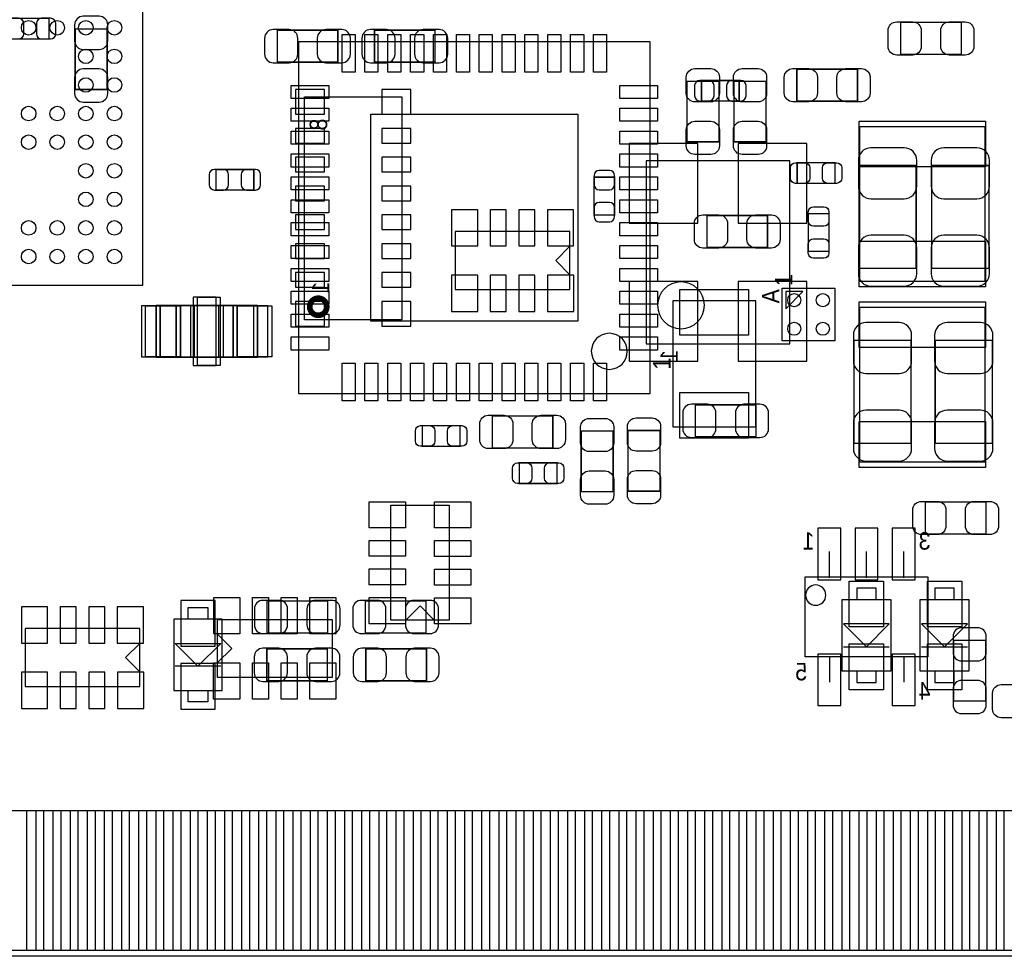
# Model space of a CAD drawing. Extents: x 7.2 to 74.8, y 33.9 to 67.
# Tile 5 of 8: x 38.4 to 55.6, y 34 to 50.4. Entities that reach past the tile are written whole.
import ezdxf
from ezdxf.enums import TextEntityAlignment as Align

# ---------------------------------------------------------------- set-up
doc = ezdxf.new("R2010")
doc.units = 0
for name, color, linetype in [('ASSEMBLY_BOTTOM', 52, 'CONTINUOUS'), ('ASSEMBLY_TOP', 140, 'CONTINUOUS'), ('BOTTOM', 2, 'CONTINUOUS'), ('OUTLINE', 3, 'CONTINUOUS'), ('TOP', 5, 'CONTINUOUS')]:
    doc.layers.add(name, color=color, linetype=linetype)

msp = doc.modelspace()

# ---------------------------------------------------------------- linework, layer by layer
at = {"layer": 'ASSEMBLY_BOTTOM', "const_width": 0.024892}
for points in [[(38.249606, 50.39741), (38.249606, 50.037238), (38.909498, 50.037238), (38.909498, 50.39741), (38.249606, 50.39741)], [(39.9288, 50.212498), (39.368984, 50.212498), (39.368984, 49.152302), (39.9288, 49.152302), (39.9288, 50.212498)], [(43.96359, 49.631092), (43.96359, 50.190908), (42.903394, 50.190908), (42.903394, 49.631092), (43.96359, 49.631092)], [(45.66539, 49.631092), (45.66539, 50.190908), (44.605194, 50.190908), (44.605194, 49.631092), (45.66539, 49.631092)], [(50.984912, 48.950626), (50.984912, 49.310798), (50.32502, 49.310798), (50.32502, 48.950626), (50.984912, 48.950626)], [(42.493438, 47.394114), (42.493438, 47.754286), (41.833546, 47.754286), (41.833546, 47.394114), (42.493438, 47.394114)], [(54.08041, 47.82312), (53.080158, 47.82312), (53.080158, 46.023276), (54.08041, 46.023276), (54.08041, 47.82312)], [(55.354474, 47.82312), (54.354222, 47.82312), (54.354222, 46.023276), (55.354474, 46.023276), (55.354474, 47.82312)], [(48.805592, 47.618904), (48.44542, 47.618904), (48.44542, 46.959012), (48.805592, 46.959012), (48.805592, 47.618904)], [(52.991766, 42.965878), (53.992018, 42.965878), (53.992018, 44.765722), (52.991766, 44.765722), (52.991766, 42.965878)], [(54.414166, 42.965878), (55.414418, 42.965878), (55.414418, 44.765722), (54.414166, 44.765722), (54.414166, 42.965878)], [(50.218594, 43.637708), (50.218594, 43.077892), (51.27879, 43.077892), (51.27879, 43.637708), (50.218594, 43.637708)], [(42.723562, 40.208708), (42.723562, 39.648892), (43.783758, 39.648892), (43.783758, 40.208708), (42.723562, 40.208708)], [(45.505878, 39.648892), (45.505878, 40.208708), (44.445682, 40.208708), (44.445682, 39.648892), (45.505878, 39.648892)], [(54.735984, 38.458902), (55.2958, 38.458902), (55.2958, 39.519098), (54.735984, 39.519098), (54.735984, 38.458902)], [(43.780964, 38.810692), (43.780964, 39.370508), (42.720768, 39.370508), (42.720768, 38.810692), (43.780964, 38.810692)], [(44.454064, 39.370508), (44.454064, 38.810692), (45.51426, 38.810692), (45.51426, 39.370508), (44.454064, 39.370508)]]:
    msp.add_lwpolyline(points, dxfattribs=at)
at = {"layer": 'ASSEMBLY_BOTTOM'}
for points in [[(43.379898, 45.122846), (43.379898, 49.024286), (45.081698, 49.024286), (45.081698, 45.122846)], [(40.78351, 45.37329), (40.78351, 44.47413), (41.13403, 44.47413), (41.13403, 45.37329)], [(41.38549, 45.37329), (41.38549, 44.47413), (41.88333, 44.47413), (41.88333, 45.37329)], [(42.48531, 45.37329), (42.48531, 44.47413), (42.13479, 44.47413), (42.13479, 45.37329)]]:
    msp.add_lwpolyline(points, close=True, dxfattribs=at)
for points in [[(51.872134, 44.70527), (51.872134, 47.90567), (49.357534, 47.90567), (49.357534, 44.70527), (51.872134, 44.70527)], [(48.024034, 46.66996), (46.017434, 46.66996), (46.017434, 45.65396), (48.024034, 45.65396), (48.024034, 46.66996)], [(47.775114, 46.16196), (48.029114, 46.41596)], [(47.775114, 46.16196), (48.029114, 45.90796)], [(40.78351, 45.37329), (42.48531, 45.37329), (42.48531, 44.47413), (40.78351, 44.47413), (40.78351, 45.37329)], [(52.562252, 40.6146), (52.562252, 41.0718)], [(53.212492, 40.6146), (53.212492, 41.0718)], [(53.862732, 40.6146), (53.862732, 41.0718)], [(52.13731, 40.628824), (54.28742, 40.628824), (54.28742, 39.228776), (52.13731, 39.228776), (52.13731, 40.628824)], [(41.347136, 40.091868), (41.686988, 40.091868), (41.686988, 39.89197), (41.347136, 39.89197), (41.347136, 40.091868)], [(41.942004, 38.641782), (41.942004, 39.89197), (41.09212, 39.89197), (41.09212, 38.641782), (41.942004, 38.641782)], [(40.499792, 39.7256), (38.493192, 39.7256), (38.493192, 38.7096), (40.499792, 38.7096), (40.499792, 39.7256)], [(40.250872, 39.2176), (40.504872, 39.4716)], [(41.917112, 39.466774), (41.517062, 39.066978), (41.117012, 39.466774), (41.917112, 39.466774)], [(40.250872, 39.2176), (40.504872, 38.9636)], [(52.562252, 39.243), (52.562252, 38.7858)], [(53.862732, 39.243), (53.862732, 38.7858)], [(41.917112, 39.066978), (41.117012, 39.066978)], [(41.347136, 38.641782), (41.686988, 38.641782), (41.686988, 38.441884), (41.347136, 38.441884), (41.347136, 38.641782)]]:
    msp.add_lwpolyline(points, dxfattribs=at)
for points in [[(50.376074, 45.37837, 1), (49.558194, 45.37837, 1), (50.376074, 45.37837)], [(52.501292, 40.3098, 1), (52.145692, 40.3098, 1), (52.501292, 40.3098)]]:
    msp.add_lwpolyline(points, format="xyb", dxfattribs=at)
at = {"layer": 'ASSEMBLY_BOTTOM', "const_width": 0.09906}
msp.add_lwpolyline([(43.770296, 45.353478, 0.999739), (43.471338, 45.353732, 1.000261), (43.770296, 45.353478)], format="xyb", dxfattribs=at)
at = {"layer": 'ASSEMBLY_TOP'}
for points in [[(26.554938, 45.731938), (40.55491, 45.731938), (40.55491, 59.73191), (26.954988, 59.73191), (26.554938, 59.33186), (26.554938, 45.731938)], [(49.426876, 49.986438), (43.274996, 49.986438), (43.274996, 43.834558), (49.426876, 43.834558), (49.426876, 49.986438)], [(55.290466, 45.801026), (55.290466, 48.501046), (53.090572, 48.501046), (53.090572, 45.801026), (55.290466, 45.801026)], [(51.739546, 44.75988), (51.739546, 45.677836), (52.657502, 45.677836), (52.657502, 44.75988), (51.739546, 44.75988)], [(40.855392, 44.47413), (42.557192, 44.47413), (42.557192, 45.37329), (40.855392, 45.37329), (40.855392, 44.47413)], [(53.090318, 45.34281), (53.090318, 42.64279), (55.290212, 42.64279), (55.290212, 45.34281), (53.090318, 45.34281)], [(44.893484, 39.873936), (44.893484, 41.880536), (45.909484, 41.880536), (45.909484, 39.873936), (44.893484, 39.873936)], [(53.380132, 40.43172), (53.04028, 40.43172), (53.04028, 40.231822), (53.380132, 40.231822), (53.380132, 40.43172)], [(54.74716, 40.43172), (54.407308, 40.43172), (54.407308, 40.231822), (54.74716, 40.231822), (54.74716, 40.43172)], [(52.785264, 38.981634), (52.785264, 40.231822), (53.635148, 40.231822), (53.635148, 38.981634), (52.785264, 38.981634)], [(54.152292, 38.981634), (54.152292, 40.231822), (55.002176, 40.231822), (55.002176, 38.981634), (54.152292, 38.981634)], [(45.401484, 40.122856), (45.147484, 39.868856)], [(45.401484, 40.122856), (45.655484, 39.868856)], [(41.858184, 39.886636), (43.864784, 39.886636), (43.864784, 38.870636), (41.858184, 38.870636), (41.858184, 39.886636)], [(52.810156, 39.806626), (53.210206, 39.40683), (53.610256, 39.806626), (52.810156, 39.806626)], [(54.177184, 39.806626), (54.577234, 39.40683), (54.977284, 39.806626), (54.177184, 39.806626)], [(42.107104, 39.378636), (41.853104, 39.632636)], [(42.107104, 39.378636), (41.853104, 39.124636)], [(52.810156, 39.40683), (53.610256, 39.40683)], [(54.177184, 39.40683), (54.977284, 39.40683)], [(53.380132, 38.981634), (53.04028, 38.981634), (53.04028, 38.781736), (53.380132, 38.781736), (53.380132, 38.981634)], [(54.74716, 38.981634), (54.407308, 38.981634), (54.407308, 38.781736), (54.74716, 38.781736), (54.74716, 38.981634)]]:
    msp.add_lwpolyline(points, dxfattribs=at)
at = {"layer": 'ASSEMBLY_TOP', "const_width": 0.024892}
for points in [[(54.87035, 50.325528), (54.87035, 49.765712), (53.810154, 49.765712), (53.810154, 50.325528), (54.87035, 50.325528)], [(51.994054, 48.94834), (51.994054, 49.508156), (53.05425, 49.508156), (53.05425, 48.94834), (51.994054, 48.94834)], [(50.62982, 48.236886), (50.070004, 48.236886), (50.070004, 49.297082), (50.62982, 49.297082), (50.62982, 48.236886)], [(51.45532, 48.236886), (50.895504, 48.236886), (50.895504, 49.297082), (51.45532, 49.297082), (51.45532, 48.236886)], [(51.999642, 47.510954), (51.999642, 47.871126), (52.659534, 47.871126), (52.659534, 47.510954), (51.999642, 47.510954)], [(50.42027, 46.390052), (50.42027, 46.949868), (51.480466, 46.949868), (51.480466, 46.390052), (50.42027, 46.390052)], [(52.554124, 46.321726), (52.193952, 46.321726), (52.193952, 46.981618), (52.554124, 46.981618), (52.554124, 46.321726)], [(46.665134, 42.884598), (46.665134, 43.444414), (47.72533, 43.444414), (47.72533, 42.884598), (46.665134, 42.884598)], [(46.101762, 43.27398), (46.101762, 42.913808), (45.44187, 42.913808), (45.44187, 43.27398), (46.101762, 43.27398)], [(48.220376, 43.181016), (48.780192, 43.181016), (48.780192, 42.12082), (48.220376, 42.12082), (48.220376, 43.181016)], [(49.04105, 43.188636), (49.600866, 43.188636), (49.600866, 42.12844), (49.04105, 42.12844), (49.04105, 43.188636)], [(47.139352, 42.26306), (47.139352, 42.623232), (47.799244, 42.623232), (47.799244, 42.26306), (47.139352, 42.26306)], [(55.30215, 41.939972), (55.30215, 41.380156), (54.241954, 41.380156), (54.241954, 41.939972), (55.30215, 41.939972)]]:
    msp.add_lwpolyline(points, dxfattribs=at)
at = {"layer": 'ASSEMBLY_TOP'}
for points in [[(51.798474, 45.618908), (51.798474, 45.318934), (52.098448, 45.618908)], [(40.855392, 45.37329), (41.205912, 45.37329), (41.205912, 44.47413), (40.855392, 44.47413)], [(41.457372, 45.37329), (41.955212, 45.37329), (41.955212, 44.47413), (41.457372, 44.47413)], [(42.206672, 45.37329), (42.557192, 45.37329), (42.557192, 44.47413), (42.206672, 44.47413)], [(51.273456, 45.454316), (49.823624, 45.454316), (49.823624, 43.254168), (51.273456, 43.254168)]]:
    msp.add_lwpolyline(points, close=True, dxfattribs=at)
msp.add_lwpolyline([(49.028096, 44.573698, 1), (48.398176, 44.573698, 1), (49.028096, 44.573698)], format="xyb", dxfattribs=at)
at = {"layer": 'BOTTOM'}
for points in [[(38.219634, 50.037238), (38.379654, 50.037238, 0.413587), (38.46957, 50.127408), (38.46957, 50.30724, 0.413587), (38.379654, 50.39741), (38.219634, 50.39741, 0.413587), (38.129718, 50.30724), (38.129718, 50.127408, 0.413587)], [(38.93947, 50.39741), (38.77945, 50.39741, 0.413587), (38.689534, 50.30724), (38.689534, 50.127408, 0.413587), (38.77945, 50.037238), (38.93947, 50.037238, 0.413587), (39.029386, 50.127408), (39.029386, 50.30724, 0.413587)], [(39.358824, 50.282348), (39.358824, 50.00244, 0.414846), (39.508938, 49.852326), (39.788846, 49.852326, 0.414846), (39.93896, 50.00244), (39.93896, 50.282348, 0.414846), (39.788846, 50.432462), (39.508938, 50.432462, 0.414846)], [(42.833544, 49.620932), (43.113452, 49.620932, 0.414846), (43.263566, 49.771046), (43.263566, 50.050954, 0.414846), (43.113452, 50.201068), (42.833544, 50.201068, 0.414846), (42.68343, 50.050954), (42.68343, 49.771046, 0.414846)], [(44.03344, 50.201068), (43.753532, 50.201068, 0.414846), (43.603418, 50.050954), (43.603418, 49.771046, 0.414846), (43.753532, 49.620932), (44.03344, 49.620932, 0.414846), (44.183554, 49.771046), (44.183554, 50.050954, 0.414846)], [(44.535344, 49.620932), (44.815252, 49.620932, 0.414846), (44.965366, 49.771046), (44.965366, 50.050954, 0.414846), (44.815252, 50.201068), (44.535344, 50.201068, 0.414846), (44.38523, 50.050954), (44.38523, 49.771046, 0.414846)], [(45.73524, 50.201068), (45.455332, 50.201068, 0.414846), (45.305218, 50.050954), (45.305218, 49.771046, 0.414846), (45.455332, 49.620932), (45.73524, 49.620932, 0.414846), (45.885354, 49.771046), (45.885354, 50.050954, 0.414846)], [(39.93896, 49.082452), (39.93896, 49.36236, 0.414846), (39.788846, 49.512474), (39.508938, 49.512474, 0.414846), (39.358824, 49.36236), (39.358824, 49.082452, 0.414846), (39.508938, 48.932338), (39.788846, 48.932338, 0.414846)], [(50.295048, 48.950626), (50.455068, 48.950626, 0.413587), (50.544984, 49.040796), (50.544984, 49.220628, 0.413587), (50.455068, 49.310798), (50.295048, 49.310798, 0.413587), (50.205132, 49.220628), (50.205132, 49.040796, 0.413587)], [(51.014884, 49.310798), (50.854864, 49.310798, 0.413587), (50.764948, 49.220628), (50.764948, 49.040796, 0.413587), (50.854864, 48.950626), (51.014884, 48.950626, 0.413587), (51.1048, 49.040796), (51.1048, 49.220628, 0.413587)], [(53.070252, 47.91329), (53.070252, 47.463202, 0.414414), (53.290216, 47.243238), (53.870352, 47.243238, 0.414414), (54.090316, 47.463202), (54.090316, 47.91329, 0.414414), (53.870352, 48.133254), (53.290216, 48.133254, 0.414414)], [(54.344316, 47.91329), (54.344316, 47.463202, 0.414414), (54.56428, 47.243238), (55.144416, 47.243238, 0.414414), (55.36438, 47.463202), (55.36438, 47.91329, 0.414414), (55.144416, 48.133254), (54.56428, 48.133254, 0.414414)], [(41.803574, 47.394114), (41.963594, 47.394114, 0.413587), (42.05351, 47.484284), (42.05351, 47.664116, 0.413587), (41.963594, 47.754286), (41.803574, 47.754286, 0.413587), (41.713658, 47.664116), (41.713658, 47.484284, 0.413587)], [(42.52341, 47.754286), (42.36339, 47.754286, 0.413587), (42.273474, 47.664116), (42.273474, 47.484284, 0.413587), (42.36339, 47.394114), (42.52341, 47.394114, 0.413587), (42.613326, 47.484284), (42.613326, 47.664116, 0.413587)], [(48.44542, 47.648876), (48.44542, 47.488856, 0.413587), (48.53559, 47.39894), (48.715422, 47.39894, 0.413587), (48.805592, 47.488856), (48.805592, 47.648876, 0.413587), (48.715422, 47.738792), (48.53559, 47.738792, 0.413587)], [(48.805592, 46.92904), (48.805592, 47.08906, 0.413587), (48.715422, 47.178976), (48.53559, 47.178976, 0.413587), (48.44542, 47.08906), (48.44542, 46.92904, 0.413587), (48.53559, 46.839124), (48.715422, 46.839124, 0.413587)], [(54.090316, 45.933106), (54.090316, 46.383194, 0.414414), (53.870352, 46.603158), (53.290216, 46.603158, 0.414414), (53.070252, 46.383194), (53.070252, 45.933106, 0.414414), (53.290216, 45.713142), (53.870352, 45.713142, 0.414414)], [(55.36438, 45.933106), (55.36438, 46.383194, 0.414414), (55.144416, 46.603158), (54.56428, 46.603158, 0.414414), (54.344316, 46.383194), (54.344316, 45.933106, 0.414414), (54.56428, 45.713142), (55.144416, 45.713142, 0.414414)], [(52.98186, 44.855892), (52.98186, 44.405804, 0.414414), (53.201824, 44.18584), (53.78196, 44.18584, 0.414414), (54.001924, 44.405804), (54.001924, 44.855892, 0.414414), (53.78196, 45.075856), (53.201824, 45.075856, 0.414414)], [(54.40426, 44.855892), (54.40426, 44.405804, 0.414414), (54.624224, 44.18584), (55.20436, 44.18584, 0.414414), (55.424324, 44.405804), (55.424324, 44.855892, 0.414414), (55.20436, 45.075856), (54.624224, 45.075856, 0.414414)], [(50.148744, 43.067732), (50.428652, 43.067732, 0.414846), (50.578766, 43.217846), (50.578766, 43.497754, 0.414846), (50.428652, 43.647868), (50.148744, 43.647868, 0.414846), (49.99863, 43.497754), (49.99863, 43.217846, 0.414846)], [(51.34864, 43.647868), (51.068732, 43.647868, 0.414846), (50.918618, 43.497754), (50.918618, 43.217846, 0.414846), (51.068732, 43.067732), (51.34864, 43.067732, 0.414846), (51.498754, 43.217846), (51.498754, 43.497754, 0.414846)], [(54.001924, 42.875708), (54.001924, 43.325796, 0.414414), (53.78196, 43.54576), (53.201824, 43.54576, 0.414414), (52.98186, 43.325796), (52.98186, 42.875708, 0.414414), (53.201824, 42.655744), (53.78196, 42.655744, 0.414414)], [(55.424324, 42.875708), (55.424324, 43.325796, 0.414414), (55.20436, 43.54576), (54.624224, 43.54576, 0.414414), (54.40426, 43.325796), (54.40426, 42.875708, 0.414414), (54.624224, 42.655744), (55.20436, 42.655744, 0.414414)], [(42.653712, 39.638732), (42.93362, 39.638732, 0.414846), (43.083734, 39.788846), (43.083734, 40.068754, 0.414846), (42.93362, 40.218868), (42.653712, 40.218868, 0.414846), (42.503598, 40.068754), (42.503598, 39.788846, 0.414846)], [(43.853608, 40.218868), (43.5737, 40.218868, 0.414846), (43.423586, 40.068754), (43.423586, 39.788846, 0.414846), (43.5737, 39.638732), (43.853608, 39.638732, 0.414846), (44.003722, 39.788846), (44.003722, 40.068754, 0.414846)], [(44.375832, 39.638732), (44.65574, 39.638732, 0.414846), (44.805854, 39.788846), (44.805854, 40.068754, 0.414846), (44.65574, 40.218868), (44.375832, 40.218868, 0.414846), (44.225718, 40.068754), (44.225718, 39.788846, 0.414846)], [(45.575728, 40.218868), (45.29582, 40.218868, 0.414846), (45.145706, 40.068754), (45.145706, 39.788846, 0.414846), (45.29582, 39.638732), (45.575728, 39.638732, 0.414846), (45.725842, 39.788846), (45.725842, 40.068754, 0.414846)], [(54.725824, 39.588948), (54.725824, 39.30904, 0.414846), (54.875938, 39.158926), (55.155846, 39.158926, 0.414846), (55.30596, 39.30904), (55.30596, 39.588948, 0.414846), (55.155846, 39.739062), (54.875938, 39.739062, 0.414846)], [(42.650918, 38.800532), (42.930826, 38.800532, 0.414846), (43.08094, 38.950646), (43.08094, 39.230554, 0.414846), (42.930826, 39.380668), (42.650918, 39.380668, 0.414846), (42.500804, 39.230554), (42.500804, 38.950646, 0.414846)], [(43.850814, 39.380668), (43.570906, 39.380668, 0.414846), (43.420792, 39.230554), (43.420792, 38.950646, 0.414846), (43.570906, 38.800532), (43.850814, 38.800532, 0.414846), (44.000928, 38.950646), (44.000928, 39.230554, 0.414846)], [(44.384214, 38.800532), (44.664122, 38.800532, 0.414846), (44.814236, 38.950646), (44.814236, 39.230554, 0.414846), (44.664122, 39.380668), (44.384214, 39.380668, 0.414846), (44.2341, 39.230554), (44.2341, 38.950646, 0.414846)], [(45.58411, 39.380668), (45.304202, 39.380668, 0.414846), (45.154088, 39.230554), (45.154088, 38.950646, 0.414846), (45.304202, 38.800532), (45.58411, 38.800532, 0.414846), (45.734224, 38.950646), (45.734224, 39.230554, 0.414846)], [(55.30596, 38.389052), (55.30596, 38.66896, 0.414846), (55.155846, 38.819074), (54.875938, 38.819074, 0.414846), (54.725824, 38.66896), (54.725824, 38.389052, 0.414846), (54.875938, 38.238938), (55.155846, 38.238938, 0.414846)]]:
    msp.add_lwpolyline(points, format="xyb", close=True, dxfattribs=at)
for points in [[(43.730418, 49.151286), (43.222418, 49.151286), (43.222418, 48.719486), (43.730418, 48.719486)], [(44.731178, 48.719486), (45.239178, 48.719486), (45.239178, 49.151286), (44.731178, 49.151286)], [(43.222418, 48.216566), (43.730418, 48.216566), (43.730418, 48.470566), (43.222418, 48.470566)], [(44.731178, 48.216566), (45.239178, 48.216566), (45.239178, 48.470566), (44.731178, 48.470566)], [(49.062894, 46.81347), (50.261774, 46.81347), (50.261774, 48.21047), (49.062894, 48.21047)], [(50.967894, 46.81347), (52.166774, 46.81347), (52.166774, 48.21047), (50.967894, 48.21047)], [(43.222418, 47.713646), (43.730418, 47.713646), (43.730418, 47.967646), (43.222418, 47.967646)], [(44.731178, 47.713646), (45.239178, 47.713646), (45.239178, 47.967646), (44.731178, 47.967646)], [(43.222418, 47.208186), (43.730418, 47.208186), (43.730418, 47.462186), (43.222418, 47.462186)], [(44.731178, 47.208186), (45.239178, 47.208186), (45.239178, 47.462186), (44.731178, 47.462186)], [(46.409864, 46.41596), (46.409864, 47.05096), (45.952664, 47.05096), (45.952664, 46.41596)], [(46.90999, 46.41596), (46.90999, 47.05096), (46.63059, 47.05096), (46.63059, 46.41596)], [(47.410116, 46.41596), (47.410116, 47.05096), (47.130716, 47.05096), (47.130716, 46.41596)], [(48.088042, 46.41596), (48.088042, 47.05096), (47.630842, 47.05096), (47.630842, 46.41596)], [(43.222418, 46.705266), (43.730418, 46.705266), (43.730418, 46.959266), (43.222418, 46.959266)], [(44.731178, 46.705266), (45.239178, 46.705266), (45.239178, 46.959266), (44.731178, 46.959266)], [(43.222418, 46.199806), (43.730418, 46.199806), (43.730418, 46.453806), (43.222418, 46.453806)], [(44.731178, 46.199806), (45.239178, 46.199806), (45.239178, 46.453806), (44.731178, 46.453806)], [(43.222418, 45.696886), (43.730418, 45.696886), (43.730418, 45.950886), (43.222418, 45.950886)], [(44.731178, 45.696886), (45.239178, 45.696886), (45.239178, 45.950886), (44.731178, 45.950886)], [(46.410626, 45.27296), (46.410626, 45.90796), (45.953426, 45.90796), (45.953426, 45.27296)], [(46.910752, 45.27296), (46.910752, 45.90796), (46.631352, 45.90796), (46.631352, 45.27296)], [(47.410878, 45.27296), (47.410878, 45.90796), (47.131478, 45.90796), (47.131478, 45.27296)], [(48.091344, 45.27296), (48.091344, 45.90796), (47.634144, 45.90796), (47.634144, 45.27296)], [(49.062894, 44.40047), (50.261774, 44.40047), (50.261774, 45.79747), (49.062894, 45.79747)], [(50.967894, 44.40047), (52.166774, 44.40047), (52.166774, 45.79747), (50.967894, 45.79747)], [(41.43375, 45.52315), (41.43375, 44.32427), (41.83507, 44.32427), (41.83507, 45.52315)], [(40.52951, 45.36821), (40.52951, 44.47921), (41.13911, 44.47921), (41.13911, 45.36821)], [(42.12971, 45.36821), (42.12971, 44.47921), (42.73931, 44.47921), (42.73931, 45.36821)], [(43.730418, 45.445426), (43.222418, 45.445426), (43.222418, 45.013626), (43.730418, 45.013626)], [(44.731178, 45.013626), (45.239178, 45.013626), (45.239178, 45.445426), (44.731178, 45.445426)], [(52.362227, 41.478581), (52.362227, 40.578659), (52.762277, 40.578659), (52.762277, 41.478581)], [(53.012467, 41.478581), (53.012467, 40.578659), (53.412517, 40.578659), (53.412517, 41.478581)], [(53.662707, 41.478581), (53.662707, 40.578659), (54.062757, 40.578659), (54.062757, 41.478581)], [(41.217088, 39.416736), (41.817036, 39.416736), (41.817036, 40.216836), (41.217088, 40.216836)], [(38.886892, 39.4716), (38.886892, 40.1066), (38.429692, 40.1066), (38.429692, 39.4716)], [(39.384732, 39.4716), (39.384732, 40.1066), (39.105332, 40.1066), (39.105332, 39.4716)], [(39.885112, 39.4716), (39.885112, 40.1066), (39.605712, 40.1066), (39.605712, 39.4716)], [(40.563292, 39.4716), (40.563292, 40.1066), (40.106092, 40.1066), (40.106092, 39.4716)], [(52.362227, 39.278941), (52.362227, 38.379019), (52.762277, 38.379019), (52.762277, 39.278941)], [(53.662707, 39.278941), (53.662707, 38.379019), (54.062757, 38.379019), (54.062757, 39.278941)], [(41.217088, 38.316916), (41.817036, 38.316916), (41.817036, 39.117016), (41.217088, 39.117016)], [(38.886892, 38.3286), (38.886892, 38.9636), (38.429692, 38.9636), (38.429692, 38.3286)], [(39.387272, 38.3286), (39.387272, 38.9636), (39.107872, 38.9636), (39.107872, 38.3286)], [(39.887652, 38.3286), (39.887652, 38.9636), (39.608252, 38.9636), (39.608252, 38.3286)], [(40.568372, 38.3286), (40.568372, 38.9636), (40.111172, 38.9636), (40.111172, 38.3286)], [(38.221158, 34.093912), (38.221158, 36.543742), (38.678358, 36.543742), (38.678358, 34.093912)], [(38.82136, 34.093912), (38.82136, 36.543742), (39.27856, 36.543742), (39.27856, 34.093912)], [(39.421308, 34.093912), (39.421308, 36.543742), (39.878508, 36.543742), (39.878508, 34.093912)], [(40.021256, 34.093912), (40.021256, 36.543742), (40.478456, 36.543742), (40.478456, 34.093912)], [(40.621204, 34.093912), (40.621204, 36.543742), (41.078404, 36.543742), (41.078404, 34.093912)], [(41.221406, 34.093912), (41.221406, 36.543742), (41.678606, 36.543742), (41.678606, 34.093912)], [(41.821354, 34.093912), (41.821354, 36.543742), (42.278554, 36.543742), (42.278554, 34.093912)], [(42.421302, 34.093912), (42.421302, 36.543742), (42.878502, 36.543742), (42.878502, 34.093912)], [(43.02125, 34.093912), (43.02125, 36.543742), (43.47845, 36.543742), (43.47845, 34.093912)], [(43.621198, 34.093912), (43.621198, 36.543742), (44.078398, 36.543742), (44.078398, 34.093912)], [(44.2214, 34.093912), (44.2214, 36.543742), (44.6786, 36.543742), (44.6786, 34.093912)], [(44.821348, 34.093912), (44.821348, 36.543742), (45.278548, 36.543742), (45.278548, 34.093912)], [(45.421296, 34.093912), (45.421296, 36.543742), (45.878496, 36.543742), (45.878496, 34.093912)], [(46.021244, 34.093912), (46.021244, 36.543742), (46.478444, 36.543742), (46.478444, 34.093912)], [(46.621192, 34.093912), (46.621192, 36.543742), (47.078392, 36.543742), (47.078392, 34.093912)], [(47.221394, 34.093912), (47.221394, 36.543742), (47.678594, 36.543742), (47.678594, 34.093912)], [(47.821342, 34.093912), (47.821342, 36.543742), (48.278542, 36.543742), (48.278542, 34.093912)], [(48.42129, 34.093912), (48.42129, 36.543742), (48.87849, 36.543742), (48.87849, 34.093912)], [(49.021238, 34.093912), (49.021238, 36.543742), (49.478438, 36.543742), (49.478438, 34.093912)], [(49.621186, 34.093912), (49.621186, 36.543742), (50.078386, 36.543742), (50.078386, 34.093912)], [(50.221388, 34.093912), (50.221388, 36.543742), (50.678588, 36.543742), (50.678588, 34.093912)], [(50.821336, 34.093912), (50.821336, 36.543742), (51.278536, 36.543742), (51.278536, 34.093912)], [(51.421284, 34.093912), (51.421284, 36.543742), (51.878484, 36.543742), (51.878484, 34.093912)], [(52.021232, 34.093912), (52.021232, 36.543742), (52.478432, 36.543742), (52.478432, 34.093912)], [(52.62118, 34.093912), (52.62118, 36.543742), (53.07838, 36.543742), (53.07838, 34.093912)], [(53.221382, 34.093912), (53.221382, 36.543742), (53.678582, 36.543742), (53.678582, 34.093912)], [(53.82133, 34.093912), (53.82133, 36.543742), (54.27853, 36.543742), (54.27853, 34.093912)], [(54.421278, 34.093912), (54.421278, 36.543742), (54.878478, 36.543742), (54.878478, 34.093912)], [(55.021226, 34.093912), (55.021226, 36.543742), (55.478426, 36.543742), (55.478426, 34.093912)], [(55.621174, 34.093912), (55.621174, 36.543742), (56.078374, 36.543742), (56.078374, 34.093912)]]:
    msp.add_lwpolyline(points, close=True, dxfattribs=at)
at = {"layer": 'OUTLINE'}
for points in [[(72.800464, 53.993796, 0.414214), (74.799444, 51.994816), (74.799444, 33.993836), (23.948644, 33.993836), (23.948644, 37.493956, 0.414214), (23.450804, 37.994336, 0.414214), (22.950424, 37.493956), (22.950424, 33.993836), (7.199884, 33.993836), (7.199884, 51.994816, 0.414214), (9.198864, 53.993796, 0.414214), (7.199884, 55.992776), (7.199376, 66.987928), (74.799444, 66.987928), (74.799444, 55.992776, 0.414214)], [(74.799444, 55.992776, 0.414214), (72.800464, 53.993796, 0.414214), (74.799444, 51.994816), (74.799444, 33.993836), (23.948644, 33.993836), (23.948644, 37.493956, 0.414214), (23.450804, 37.994336, 0.414214), (22.950424, 37.493956), (22.950424, 33.993836), (7.199884, 33.993836), (7.199884, 51.994816, 0.414214), (9.198864, 53.993796, 0.414214), (7.199884, 55.992776), (7.199376, 66.987928), (74.799444, 66.987928)]]:
    msp.add_lwpolyline(points, format="xyb", close=True, dxfattribs=at)
msp.add_lwpolyline([(74.799444, 33.993836), (23.948644, 33.993836)], dxfattribs=at)
at = {"layer": 'TOP'}
for points in [[(53.740304, 50.335688), (54.020212, 50.335688, -0.414846), (54.170326, 50.185574), (54.170326, 49.905666, -0.414846), (54.020212, 49.755552), (53.740304, 49.755552, -0.414846), (53.59019, 49.905666), (53.59019, 50.185574, -0.414846)], [(54.9402, 49.755552), (54.660292, 49.755552, -0.414846), (54.510178, 49.905666), (54.510178, 50.185574, -0.414846), (54.660292, 50.335688), (54.9402, 50.335688, -0.414846), (55.090314, 50.185574), (55.090314, 49.905666, -0.414846)], [(50.63998, 49.366932), (50.63998, 49.087024, -0.414846), (50.489866, 48.93691), (50.209958, 48.93691, -0.414846), (50.059844, 49.087024), (50.059844, 49.366932, -0.414846), (50.209958, 49.517046), (50.489866, 49.517046, -0.414846)], [(51.46548, 49.366932), (51.46548, 49.087024, -0.414846), (51.315366, 48.93691), (51.035458, 48.93691, -0.414846), (50.885344, 49.087024), (50.885344, 49.366932, -0.414846), (51.035458, 49.517046), (51.315366, 49.517046, -0.414846)], [(51.924204, 49.518316), (52.204112, 49.518316, -0.414846), (52.354226, 49.368202), (52.354226, 49.088294, -0.414846), (52.204112, 48.93818), (51.924204, 48.93818, -0.414846), (51.77409, 49.088294), (51.77409, 49.368202, -0.414846)], [(53.1241, 48.93818), (52.844192, 48.93818, -0.414846), (52.694078, 49.088294), (52.694078, 49.368202, -0.414846), (52.844192, 49.518316), (53.1241, 49.518316, -0.414846), (53.274214, 49.368202), (53.274214, 49.088294, -0.414846)], [(50.059844, 48.167036), (50.059844, 48.446944, -0.414846), (50.209958, 48.597058), (50.489866, 48.597058, -0.414846), (50.63998, 48.446944), (50.63998, 48.167036, -0.414846), (50.489866, 48.016922), (50.209958, 48.016922, -0.414846)], [(50.885344, 48.167036), (50.885344, 48.446944, -0.414846), (51.035458, 48.597058), (51.315366, 48.597058, -0.414846), (51.46548, 48.446944), (51.46548, 48.167036, -0.414846), (51.315366, 48.016922), (51.035458, 48.016922, -0.414846)], [(51.96967, 47.871126), (52.12969, 47.871126, -0.413587), (52.219606, 47.780956), (52.219606, 47.601124, -0.413587), (52.12969, 47.510954), (51.96967, 47.510954, -0.413587), (51.879754, 47.601124), (51.879754, 47.780956, -0.413587)], [(52.689506, 47.510954), (52.529486, 47.510954, -0.413587), (52.43957, 47.601124), (52.43957, 47.780956, -0.413587), (52.529486, 47.871126), (52.689506, 47.871126, -0.413587), (52.779422, 47.780956), (52.779422, 47.601124, -0.413587)], [(52.554124, 47.01159), (52.554124, 46.85157, -0.413587), (52.463954, 46.761654), (52.284122, 46.761654, -0.413587), (52.193952, 46.85157), (52.193952, 47.01159, -0.413587), (52.284122, 47.101506), (52.463954, 47.101506, -0.413587)], [(50.35042, 46.960028), (50.630328, 46.960028, -0.414846), (50.780442, 46.809914), (50.780442, 46.530006, -0.414846), (50.630328, 46.379892), (50.35042, 46.379892, -0.414846), (50.200306, 46.530006), (50.200306, 46.809914, -0.414846)], [(51.550316, 46.379892), (51.270408, 46.379892, -0.414846), (51.120294, 46.530006), (51.120294, 46.809914, -0.414846), (51.270408, 46.960028), (51.550316, 46.960028, -0.414846), (51.70043, 46.809914), (51.70043, 46.530006, -0.414846)], [(52.193952, 46.291754), (52.193952, 46.451774, -0.413587), (52.284122, 46.54169), (52.463954, 46.54169, -0.413587), (52.554124, 46.451774), (52.554124, 46.291754, -0.413587), (52.463954, 46.201838), (52.284122, 46.201838, -0.413587)], [(46.595284, 43.454574), (46.875192, 43.454574, -0.414846), (47.025306, 43.30446), (47.025306, 43.024552, -0.414846), (46.875192, 42.874438), (46.595284, 42.874438, -0.414846), (46.44517, 43.024552), (46.44517, 43.30446, -0.414846)], [(47.79518, 42.874438), (47.515272, 42.874438, -0.414846), (47.365158, 43.024552), (47.365158, 43.30446, -0.414846), (47.515272, 43.454574), (47.79518, 43.454574, -0.414846), (47.945294, 43.30446), (47.945294, 43.024552, -0.414846)], [(49.611026, 43.258486), (49.611026, 42.978578, -0.414846), (49.460912, 42.828464), (49.181004, 42.828464, -0.414846), (49.03089, 42.978578), (49.03089, 43.258486, -0.414846), (49.181004, 43.4086), (49.460912, 43.4086, -0.414846)], [(45.411898, 43.27398), (45.571918, 43.27398, -0.413587), (45.661834, 43.18381), (45.661834, 43.003978, -0.413587), (45.571918, 42.913808), (45.411898, 42.913808, -0.413587), (45.321982, 43.003978), (45.321982, 43.18381, -0.413587)], [(46.131734, 42.913808), (45.971714, 42.913808, -0.413587), (45.881798, 43.003978), (45.881798, 43.18381, -0.413587), (45.971714, 43.27398), (46.131734, 43.27398, -0.413587), (46.22165, 43.18381), (46.22165, 43.003978, -0.413587)], [(48.790352, 43.250866), (48.790352, 42.970958, -0.414846), (48.640238, 42.820844), (48.36033, 42.820844, -0.414846), (48.210216, 42.970958), (48.210216, 43.250866, -0.414846), (48.36033, 43.40098), (48.640238, 43.40098, -0.414846)], [(47.10938, 42.623232), (47.2694, 42.623232, -0.413587), (47.359316, 42.533062), (47.359316, 42.35323, -0.413587), (47.2694, 42.26306), (47.10938, 42.26306, -0.413587), (47.019464, 42.35323), (47.019464, 42.533062, -0.413587)], [(47.829216, 42.26306), (47.669196, 42.26306, -0.413587), (47.57928, 42.35323), (47.57928, 42.533062, -0.413587), (47.669196, 42.623232), (47.829216, 42.623232, -0.413587), (47.919132, 42.533062), (47.919132, 42.35323, -0.413587)], [(48.210216, 42.05097), (48.210216, 42.330878, -0.414846), (48.36033, 42.480992), (48.640238, 42.480992, -0.414846), (48.790352, 42.330878), (48.790352, 42.05097, -0.414846), (48.640238, 41.900856), (48.36033, 41.900856, -0.414846)], [(49.03089, 42.05859), (49.03089, 42.338498, -0.414846), (49.181004, 42.488612), (49.460912, 42.488612, -0.414846), (49.611026, 42.338498), (49.611026, 42.05859, -0.414846), (49.460912, 41.908476), (49.181004, 41.908476, -0.414846)], [(54.172104, 41.950132), (54.452012, 41.950132, -0.414846), (54.602126, 41.800018), (54.602126, 41.52011, -0.414846), (54.452012, 41.369996), (54.172104, 41.369996, -0.414846), (54.02199, 41.52011), (54.02199, 41.800018, -0.414846)], [(55.372, 41.369996), (55.092092, 41.369996, -0.414846), (54.941978, 41.52011), (54.941978, 41.800018, -0.414846), (55.092092, 41.950132), (55.372, 41.950132, -0.414846), (55.522114, 41.800018), (55.522114, 41.52011, -0.414846)], [(55.566818, 38.745668), (55.846726, 38.745668, -0.414846), (55.99684, 38.595554), (55.99684, 38.315646, -0.414846), (55.846726, 38.165532), (55.566818, 38.165532, -0.414846), (55.416704, 38.315646), (55.416704, 38.595554, -0.414846)]]:
    msp.add_lwpolyline(points, format="xyb", close=True, dxfattribs=at)
for points in [[(44.265088, 50.115724), (44.265088, 49.455324), (44.036488, 49.455324), (44.036488, 50.115724)], [(44.665138, 50.115724), (44.665138, 49.455324), (44.436538, 49.455324), (44.436538, 50.115724)], [(45.065188, 50.115724), (45.065188, 49.455324), (44.836588, 49.455324), (44.836588, 50.115724)], [(45.465238, 50.115724), (45.465238, 49.455324), (45.236638, 49.455324), (45.236638, 50.115724)], [(45.865288, 50.115724), (45.865288, 49.455324), (45.636688, 49.455324), (45.636688, 50.115724)], [(46.265338, 50.115724), (46.265338, 49.455324), (46.036738, 49.455324), (46.036738, 50.115724)], [(46.665134, 50.115724), (46.665134, 49.455324), (46.436534, 49.455324), (46.436534, 50.115724)], [(47.065184, 50.115724), (47.065184, 49.455324), (46.836584, 49.455324), (46.836584, 50.115724)], [(47.465234, 50.115724), (47.465234, 49.455324), (47.236634, 49.455324), (47.236634, 50.115724)], [(47.865284, 50.115724), (47.865284, 49.455324), (47.636684, 49.455324), (47.636684, 50.115724)], [(48.265334, 50.115724), (48.265334, 49.455324), (48.036734, 49.455324), (48.036734, 50.115724)], [(48.665384, 50.115724), (48.665384, 49.455324), (48.436784, 49.455324), (48.436784, 50.115724)], [(43.14571, 49.224946), (43.80611, 49.224946), (43.80611, 48.996346), (43.14571, 48.996346)], [(49.556162, 48.996346), (48.895762, 48.996346), (48.895762, 49.224946), (49.556162, 49.224946)], [(43.14571, 48.824896), (43.80611, 48.824896), (43.80611, 48.596296), (43.14571, 48.596296)], [(49.556162, 48.596296), (48.895762, 48.596296), (48.895762, 48.824896), (49.556162, 48.824896)], [(48.162083, 48.721645), (48.162083, 45.099351), (44.539789, 45.099351), (44.539789, 48.721645)], [(55.295292, 47.800006), (53.085492, 47.800006), (53.085492, 48.600106), (55.295292, 48.600106)], [(43.14571, 48.424846), (43.80611, 48.424846), (43.80611, 48.196246), (43.14571, 48.196246)], [(49.556162, 48.196246), (48.895762, 48.196246), (48.895762, 48.424846), (49.556162, 48.424846)], [(43.14571, 48.024796), (43.80611, 48.024796), (43.80611, 47.796196), (43.14571, 47.796196)], [(49.556162, 47.796196), (48.895762, 47.796196), (48.895762, 48.024796), (49.556162, 48.024796)], [(43.14571, 47.624746), (43.80611, 47.624746), (43.80611, 47.396146), (43.14571, 47.396146)], [(49.556162, 47.396146), (48.895762, 47.396146), (48.895762, 47.624746), (49.556162, 47.624746)], [(43.14571, 47.224696), (43.80611, 47.224696), (43.80611, 46.996096), (43.14571, 46.996096)], [(49.556162, 46.996096), (48.895762, 46.996096), (48.895762, 47.224696), (49.556162, 47.224696)], [(43.14571, 46.8249), (43.80611, 46.8249), (43.80611, 46.5963), (43.14571, 46.5963)], [(49.556162, 46.5963), (48.895762, 46.5963), (48.895762, 46.8249), (49.556162, 46.8249)], [(43.14571, 46.42485), (43.80611, 46.42485), (43.80611, 46.19625), (43.14571, 46.19625)], [(49.556162, 46.19625), (48.895762, 46.19625), (48.895762, 46.42485), (49.556162, 46.42485)], [(55.295292, 45.701966), (53.085492, 45.701966), (53.085492, 46.502066), (55.295292, 46.502066)], [(43.14571, 46.0248), (43.80611, 46.0248), (43.80611, 45.7962), (43.14571, 45.7962)], [(49.556162, 45.7962), (48.895762, 45.7962), (48.895762, 46.0248), (49.556162, 46.0248)], [(51.148488, 44.854114), (49.948592, 44.854114), (49.948592, 45.654214), (51.148488, 45.654214)], [(41.505632, 44.32427), (41.505632, 45.52315), (41.906952, 45.52315), (41.906952, 44.32427)], [(43.14571, 45.62475), (43.80611, 45.62475), (43.80611, 45.39615), (43.14571, 45.39615)], [(49.556162, 45.39615), (48.895762, 45.39615), (48.895762, 45.62475), (49.556162, 45.62475)], [(40.601392, 44.47921), (40.601392, 45.36821), (41.210992, 45.36821), (41.210992, 44.47921)], [(42.201592, 44.47921), (42.201592, 45.36821), (42.811192, 45.36821), (42.811192, 44.47921)], [(53.085492, 45.44187), (55.295292, 45.44187), (55.295292, 44.64177), (53.085492, 44.64177)], [(43.14571, 45.2247), (43.80611, 45.2247), (43.80611, 44.9961), (43.14571, 44.9961)], [(49.556162, 44.9961), (48.895762, 44.9961), (48.895762, 45.2247), (49.556162, 45.2247)], [(43.14571, 44.82465), (43.80611, 44.82465), (43.80611, 44.59605), (43.14571, 44.59605)], [(49.556162, 44.59605), (48.895762, 44.59605), (48.895762, 44.82465), (49.556162, 44.82465)], [(44.036488, 43.705272), (44.036488, 44.365672), (44.265088, 44.365672), (44.265088, 43.705272)], [(44.436538, 43.705272), (44.436538, 44.365672), (44.665138, 44.365672), (44.665138, 43.705272)], [(44.836588, 43.705272), (44.836588, 44.365672), (45.065188, 44.365672), (45.065188, 43.705272)], [(45.236638, 43.705272), (45.236638, 44.365672), (45.465238, 44.365672), (45.465238, 43.705272)], [(45.636688, 43.705272), (45.636688, 44.365672), (45.865288, 44.365672), (45.865288, 43.705272)], [(46.036738, 43.705272), (46.036738, 44.365672), (46.265338, 44.365672), (46.265338, 43.705272)], [(46.436534, 43.705272), (46.436534, 44.365672), (46.665134, 44.365672), (46.665134, 43.705272)], [(46.836584, 43.705272), (46.836584, 44.365672), (47.065184, 44.365672), (47.065184, 43.705272)], [(47.236634, 43.705272), (47.236634, 44.365672), (47.465234, 44.365672), (47.465234, 43.705272)], [(47.636684, 43.705272), (47.636684, 44.365672), (47.865284, 44.365672), (47.865284, 43.705272)], [(48.036734, 43.705272), (48.036734, 44.365672), (48.265334, 44.365672), (48.265334, 43.705272)], [(48.436784, 43.705272), (48.436784, 44.365672), (48.665384, 44.365672), (48.665384, 43.705272)], [(51.148488, 43.05427), (49.948592, 43.05427), (49.948592, 43.85437), (51.148488, 43.85437)], [(53.085492, 43.34383), (55.295292, 43.34383), (55.295292, 42.54373), (53.085492, 42.54373)], [(45.147484, 41.486836), (44.512484, 41.486836), (44.512484, 41.944036), (45.147484, 41.944036)], [(46.290484, 41.486836), (45.655484, 41.486836), (45.655484, 41.944036), (46.290484, 41.944036)], [(45.147484, 40.988996), (44.512484, 40.988996), (44.512484, 41.268396), (45.147484, 41.268396)], [(46.290484, 40.986456), (45.655484, 40.986456), (45.655484, 41.265856), (46.290484, 41.265856)], [(45.147484, 40.488616), (44.512484, 40.488616), (44.512484, 40.768016), (45.147484, 40.768016)], [(46.290484, 40.486076), (45.655484, 40.486076), (45.655484, 40.765476), (46.290484, 40.765476)], [(53.51018, 39.756588), (52.910232, 39.756588), (52.910232, 40.556688), (53.51018, 40.556688)], [(54.877208, 39.756588), (54.27726, 39.756588), (54.27726, 40.556688), (54.877208, 40.556688)], [(41.794684, 39.632636), (41.794684, 40.267636), (42.251884, 40.267636), (42.251884, 39.632636)], [(42.472864, 39.632636), (42.472864, 40.267636), (42.752264, 40.267636), (42.752264, 39.632636)], [(42.973244, 39.632636), (42.973244, 40.267636), (43.252644, 40.267636), (43.252644, 39.632636)], [(43.471084, 39.632636), (43.471084, 40.267636), (43.928284, 40.267636), (43.928284, 39.632636)], [(45.147484, 39.810436), (44.512484, 39.810436), (44.512484, 40.267636), (45.147484, 40.267636)], [(46.290484, 39.805356), (45.655484, 39.805356), (45.655484, 40.262556), (46.290484, 40.262556)], [(53.51018, 38.656768), (52.910232, 38.656768), (52.910232, 39.456868), (53.51018, 39.456868)], [(54.877208, 38.656768), (54.27726, 38.656768), (54.27726, 39.456868), (54.877208, 39.456868)], [(41.789604, 38.489636), (41.789604, 39.124636), (42.246804, 39.124636), (42.246804, 38.489636)], [(42.470324, 38.489636), (42.470324, 39.124636), (42.749724, 39.124636), (42.749724, 38.489636)], [(42.970704, 38.489636), (42.970704, 39.124636), (43.250104, 39.124636), (43.250104, 38.489636)], [(43.471084, 38.489636), (43.471084, 39.124636), (43.928284, 39.124636), (43.928284, 38.489636)], [(38.521386, 34.093912), (38.521386, 36.543742), (38.978586, 36.543742), (38.978586, 34.093912)], [(39.121334, 34.093912), (39.121334, 36.543742), (39.578534, 36.543742), (39.578534, 34.093912)], [(39.721282, 34.093912), (39.721282, 36.543742), (40.178482, 36.543742), (40.178482, 34.093912)], [(40.32123, 34.093912), (40.32123, 36.543742), (40.77843, 36.543742), (40.77843, 34.093912)], [(40.921178, 34.093912), (40.921178, 36.543742), (41.378378, 36.543742), (41.378378, 34.093912)], [(41.52138, 34.093912), (41.52138, 36.543742), (41.97858, 36.543742), (41.97858, 34.093912)], [(42.121328, 34.093912), (42.121328, 36.543742), (42.578528, 36.543742), (42.578528, 34.093912)], [(42.721276, 34.093912), (42.721276, 36.543742), (43.178476, 36.543742), (43.178476, 34.093912)], [(43.321224, 34.093912), (43.321224, 36.543742), (43.778424, 36.543742), (43.778424, 34.093912)], [(43.921172, 34.093912), (43.921172, 36.543742), (44.378372, 36.543742), (44.378372, 34.093912)], [(44.521374, 34.093912), (44.521374, 36.543742), (44.978574, 36.543742), (44.978574, 34.093912)], [(45.121322, 34.093912), (45.121322, 36.543742), (45.578522, 36.543742), (45.578522, 34.093912)], [(45.72127, 34.093912), (45.72127, 36.543742), (46.17847, 36.543742), (46.17847, 34.093912)], [(46.321218, 34.093912), (46.321218, 36.543742), (46.778418, 36.543742), (46.778418, 34.093912)], [(46.921166, 34.093912), (46.921166, 36.543742), (47.378366, 36.543742), (47.378366, 34.093912)], [(47.521368, 34.093912), (47.521368, 36.543742), (47.978568, 36.543742), (47.978568, 34.093912)], [(48.121316, 34.093912), (48.121316, 36.543742), (48.578516, 36.543742), (48.578516, 34.093912)], [(48.721264, 34.093912), (48.721264, 36.543742), (49.178464, 36.543742), (49.178464, 34.093912)], [(49.321212, 34.093912), (49.321212, 36.543742), (49.778412, 36.543742), (49.778412, 34.093912)], [(49.92116, 34.093912), (49.92116, 36.543742), (50.37836, 36.543742), (50.37836, 34.093912)], [(50.521362, 34.093912), (50.521362, 36.543742), (50.978562, 36.543742), (50.978562, 34.093912)], [(51.12131, 34.093912), (51.12131, 36.543742), (51.57851, 36.543742), (51.57851, 34.093912)], [(51.721258, 34.093912), (51.721258, 36.543742), (52.178458, 36.543742), (52.178458, 34.093912)], [(52.321206, 34.093912), (52.321206, 36.543742), (52.778406, 36.543742), (52.778406, 34.093912)], [(52.921408, 34.093912), (52.921408, 36.543742), (53.378608, 36.543742), (53.378608, 34.093912)], [(53.521356, 34.093912), (53.521356, 36.543742), (53.978556, 36.543742), (53.978556, 34.093912)], [(54.121304, 34.093912), (54.121304, 36.543742), (54.578504, 36.543742), (54.578504, 34.093912)], [(54.721252, 34.093912), (54.721252, 36.543742), (55.178452, 36.543742), (55.178452, 34.093912)], [(55.3212, 34.093912), (55.3212, 36.543742), (55.7784, 36.543742), (55.7784, 34.093912)]]:
    msp.add_lwpolyline(points, close=True, dxfattribs=at)
for centre, radius in [((38.554914, 50.232056), 0.127), ((39.05504, 50.232056), 0.127), ((39.554912, 50.232056), 0.127), ((40.055038, 50.232056), 0.127), ((39.554912, 49.73193), 0.127), ((40.055038, 49.73193), 0.127), ((39.554912, 49.231804), 0.127), ((40.055038, 49.231804), 0.127), ((38.554914, 48.731932), 0.127), ((39.05504, 48.731932), 0.127), ((39.554912, 48.731932), 0.127), ((40.055038, 48.731932), 0.127), ((38.554914, 48.23206), 0.127), ((39.05504, 48.23206), 0.127), ((39.554912, 48.23206), 0.127), ((40.055038, 48.23206), 0.127), ((39.554912, 47.731934), 0.127), ((40.055038, 47.731934), 0.127), ((39.554912, 47.231808), 0.127), ((40.055038, 47.231808), 0.127), ((38.554914, 46.731936), 0.127), ((39.05504, 46.731936), 0.127), ((39.554912, 46.731936), 0.127), ((40.055038, 46.731936), 0.127), ((38.554914, 46.23181), 0.127), ((39.05504, 46.23181), 0.127), ((39.554912, 46.23181), 0.127), ((40.055038, 46.23181), 0.127), ((51.948588, 45.468794), 0.115062), ((52.44846, 45.468794), 0.115062), ((51.948588, 44.968922), 0.115062), ((52.44846, 44.968922), 0.115062)]:
    msp.add_circle(centre, radius, dxfattribs=at)

# ---------------------------------------------------------------- texts
at = {"layer": 'ASSEMBLY_BOTTOM', "text_generation_flag": 2, "width": 0.916667}
for s, p in [('8', (43.776138, 48.643286)), ('1', (43.814492, 45.793152)), ('1', (49.910492, 44.599352))]:
    msp.add_text(s, height=0.3048, rotation=90, dxfattribs=at).set_placement(p)
for s, p in [('1', (52.196492, 41.105836)), ('3', (54.228492, 41.105836)), ('5', (52.069492, 38.819582)), ('4', (54.228492, 38.484302))]:
    msp.add_text(s, height=0.3048, dxfattribs=at).set_placement(p, align=Align.CENTER)
at = {"layer": 'ASSEMBLY_TOP', "width": 0.916667}
for s, p in [('1', (51.917092, 45.716952)), ('A', (51.688492, 45.412152))]:
    msp.add_text(s, height=0.3048, rotation=90, dxfattribs=at).set_placement(p)
msp.add_text('1', height=0.3048, rotation=90, dxfattribs=at).set_placement((49.783492, 44.358052), align=Align.CENTER)

doc.saveas('drawing.dxf')
